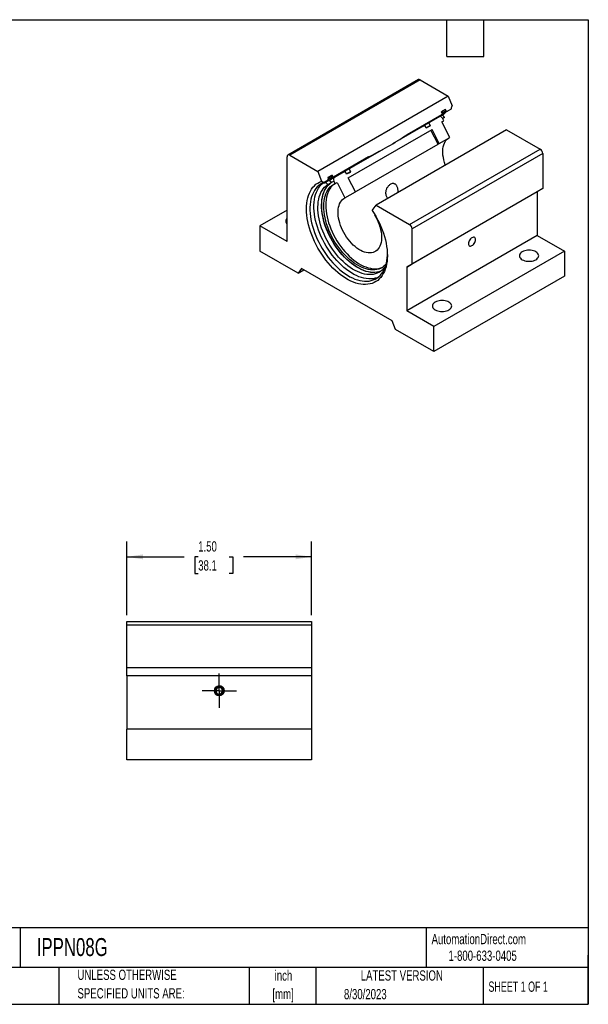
# Model space of a CAD drawing. Header units: inches. Extents: x 0.2 to 10.8, y 0.2 to 8.2.
# Tile 2 of 2: x 6.1 to 10.8, y 0.2 to 8.2. Entities that reach past the tile are written whole.
import ezdxf

# ---------------------------------------------------------------- set-up
doc = ezdxf.new("R2010")
doc.units = ezdxf.units.IN
doc.header["$MEASUREMENT"] = 0
doc.linetypes.add('CENTERX2', pattern=[0.8, 0.5, -0.1, 0.1, -0.1])
doc.layers.add('CENTER', color=40, linetype='CENTERX2')
doc.layers.add('DIMENSIONS', color=140, linetype='Continuous', lineweight=25)
doc.layers.add('TEXT', color=140, linetype='Continuous', lineweight=25)
doc.styles.add('SLDTEXTSTYLE0', font='TXT', dxfattribs={"width": 0.7})
doc.styles.add('SLDTEXTSTYLE1', font='TXT', dxfattribs={"width": 0.65})
doc.dimstyles.new('SLDDIMSTYLE5', dxfattribs={"dimtxt": 0.084961, "dimasz": 0.13, "dimexe": 0, "dimexo": 0.0625, "dimgap": 0.02124, "dimtad": 0, "dimtih": 1, "dimtoh": 1, "dimrnd": 1e-09, "dimzin": 4, "dimdsep": 46, "dimtxsty": 'SLDTEXTSTYLE0', "dimsah": 1, "dimcen": 0.09, "dimadec": 0, "dimazin": 1, "dimtfac": 1, "dimtofl": 0, "dimtmove": 0, "dimatfit": 3, "dimfxl": 0, "dimfrac": 2, "dimtolj": 1, "dimtzin": 12, "dimarcsym": 0})

# ---------------------------------------------------------------- blocks, each defined once
blk = doc.blocks.new('SW_NOTE_0')
at = {"layer": 'TEXT', "color": 0, "char_height": 0.08333, "attachment_point": 2, "style": 'SLDTEXTSTYLE0'}
for s, insert in [('inch', (0.125, 0.1074)), ('[mm]', (0.1222, -0.0431))]:
    blk.add_mtext(s, dxfattribs=dict(at, insert=insert))
blk = doc.blocks.new('SW_NOTE_0_1')
at = {"layer": 'TEXT', "color": 0, "char_height": 0.083333, "attachment_point": 1, "style": 'SLDTEXTSTYLE0'}
for s, insert in [('UNLESS OTHERWISE', (0, 0.1074)), ('SPECIFIED UNITS ARE:', (0, -0.0431))]:
    blk.add_mtext(s, dxfattribs=dict(at, insert=insert))
blk = doc.blocks.new('_D_8')
at = {"layer": 'DIMENSIONS'}
for p, q in [((7.0006, 3.4107), (7.0006, 4.0106)), ((8.5006, 3.4107), (8.5006, 4.0106)), ((7.0006, 3.8856), (7.4645, 3.8856)), ((7.5796, 3.8856), (7.5511, 3.8856)), ((7.5511, 3.8856), (7.5511, 3.7505)), ((7.8321, 3.8856), (7.8606, 3.8856)), ((7.8606, 3.8856), (7.8606, 3.7505)), ((8.5006, 3.8856), (7.9472, 3.8856)), ((7.5511, 3.7505), (7.5796, 3.7505)), ((7.8606, 3.7505), (7.8321, 3.7505))]:
    blk.add_line(p, q, dxfattribs=at)
for points in [[(7.0006, 3.8856), (7.1306, 3.8656), (7.1306, 3.9056)], [(8.5006, 3.8856), (8.3706, 3.9056), (8.3706, 3.8656)]]:
    blk.add_solid(points, dxfattribs=at)
at = {"layer": 'DIMENSIONS', "char_height": 0.08333, "attachment_point": 1, "style": 'SLDTEXTSTYLE0'}
for s, insert in [('1.50', (7.5796, 4.012)), ('38.1', (7.5796, 3.8579))]:
    blk.add_mtext(s, dxfattribs=dict(at, insert=insert))
blk = doc.blocks.new('SW_CENTERMARKSYMBOL_1')
at = {"layer": 'CENTER', "color": 0}
for p, q in [((0, 0.1), (0, 0.1395)), ((0, 0), (0, 0.1)), ((-0.1, 0), (-0.1395, 0)), ((0, 0), (-0.1, 0)), ((0, 0), (0, -0.1)), ((0, 0), (0.1, 0)), ((0.1, 0), (0.1395, 0)), ((0, -0.1), (0, -0.1395))]:
    blk.add_line(p, q, dxfattribs=at)

msp = doc.modelspace()

# ---------------------------------------------------------------- linework, layer by layer
for p, q in [((9.369, 7.7628), (8.3084, 7.1505)), ((9.384, 7.7613), (8.3234, 7.149)), ((9.384, 7.7613), (9.6114, 7.63)), ((9.6114, 7.63), (8.5508, 7.0177)), ((9.6114, 7.63), (9.6425, 7.55)), ((9.5905, 7.5205), (9.5566, 7.5009)), ((9.5954, 7.5081), (9.5905, 7.5205)), ((9.6355, 7.5234), (9.6049, 7.5057)), ((9.5568, 7.4779), (9.2758, 7.3157)), ((9.5256, 7.4538), (9.4402, 7.4045)), ((9.5388, 7.4605), (9.4534, 7.4112)), ((9.5241, 7.456), (9.5538, 7.4732)), ((9.5256, 7.4538), (9.5273, 7.4547)), ((9.5273, 7.4547), (9.5388, 7.4605)), ((9.5614, 7.4885), (9.5566, 7.5009)), ((9.5568, 7.4779), (9.5614, 7.4885)), ((9.5759, 7.4291), (9.5655, 7.4495)), ((9.5801, 7.4564), (9.5661, 7.4483)), ((9.5954, 7.5081), (9.6049, 7.5057)), ((9.421, 7.3925), (9.1578, 7.2406)), ((9.4077, 7.3857), (9.1923, 7.2614)), ((9.4077, 7.3857), (9.421, 7.3925)), ((9.4333, 7.3685), (9.421, 7.3925)), ((9.4537, 7.381), (9.4329, 7.3691)), ((9.4657, 7.3872), (9.4333, 7.3685)), ((9.4534, 7.4112), (9.4657, 7.3872)), ((9.4537, 7.381), (9.4657, 7.3872)), ((9.5597, 7.4198), (9.5759, 7.4291)), ((9.6241, 7.294), (9.5597, 7.4198)), ((8.7994, 6.9656), (9.4806, 7.3589)), ((10.0864, 7.3558), (9.0258, 6.7435)), ((9.529, 7.239), (9.4705, 7.3531)), ((9.539, 7.2448), (9.4806, 7.3589)), ((9.539, 7.2448), (9.6241, 7.294)), ((10.0864, 7.3558), (10.3581, 7.199)), ((8.8478, 6.8457), (9.529, 7.239)), ((8.3021, 6.4468), (8.3021, 7.1368)), ((8.3234, 7.149), (8.5508, 7.0177)), ((8.9629, 7.1351), (8.6797, 6.9716)), ((9.0505, 7.1795), (8.792, 7.0303)), ((9.0851, 7.1986), (8.8053, 7.0371)), ((9.2974, 6.5867), (10.3581, 7.199)), ((10.3793, 7.1623), (9.3186, 6.55)), ((10.3793, 7.1623), (10.3793, 6.8781)), ((8.5508, 7.0177), (8.5818, 6.9377)), ((8.6674, 6.9876), (8.6334, 6.968)), ((8.6334, 6.968), (8.6372, 6.9583)), ((8.6674, 6.9876), (8.6711, 6.9779)), ((8.6711, 6.9779), (8.6797, 6.9716)), ((8.7596, 7.0116), (8.6742, 6.9623)), ((8.6742, 6.9623), (8.6758, 6.9632)), ((8.6758, 6.9632), (8.6874, 6.969)), ((8.7728, 7.0183), (8.6874, 6.969)), ((8.7596, 7.0116), (8.7728, 7.0183)), ((8.7851, 6.9943), (8.7728, 7.0183)), ((8.8056, 7.0069), (8.7848, 6.9949)), ((8.8176, 7.013), (8.7851, 6.9943)), ((8.8578, 6.8516), (8.7994, 6.9656)), ((8.8053, 7.0371), (8.8176, 7.013)), ((8.8056, 7.0069), (8.8176, 7.013)), ((8.6358, 6.9463), (8.6031, 6.9274)), ((8.6052, 6.9256), (8.6349, 6.9427)), ((8.6315, 6.9088), (8.6612, 6.9259)), ((8.6358, 6.9463), (8.6372, 6.9583)), ((8.692, 6.9189), (8.6816, 6.9393)), ((8.692, 6.9189), (8.7083, 6.9283)), ((8.7083, 6.9283), (8.7727, 6.8024)), ((8.7727, 6.8024), (8.8578, 6.8516)), ((8.8484, 6.8462), (8.8478, 6.8457)), ((10.3351, 6.8526), (9.2744, 6.2403)), ((10.3793, 6.8781), (9.3186, 6.2658)), ((10.3793, 6.8781), (10.3351, 6.8526)), ((10.3351, 6.8526), (10.3351, 6.4978)), ((8.9947, 6.6993), (9.0258, 6.7435)), ((9.0258, 6.7435), (9.2974, 6.5867)), ((8.3021, 6.7019), (8.0812, 6.5743)), ((9.0131, 6.6636), (9.0158, 6.6658)), ((8.0812, 6.5743), (8.0812, 6.3702)), ((8.3021, 6.4468), (8.0812, 6.5743)), ((10.3351, 6.4978), (9.2744, 5.8855)), ((9.3186, 6.2658), (9.3186, 6.55)), ((10.3351, 6.4978), (10.556, 6.3702)), ((8.3927, 6.1904), (8.0812, 6.3702)), ((10.556, 6.3702), (9.4954, 5.7579)), ((10.556, 6.3702), (10.556, 6.1661)), ((9.2744, 6.2403), (9.3186, 6.2658)), ((9.2744, 6.2403), (9.2744, 5.8855)), ((8.4192, 6.2281), (8.3927, 6.1904)), ((8.3927, 6.1904), (8.4387, 6.2169)), ((9.1573, 5.802), (8.4192, 6.2281)), ((10.556, 6.1661), (9.4954, 5.5538)), ((9.4954, 5.7579), (9.2744, 5.8855)), ((9.1839, 5.7336), (9.1573, 5.802)), ((9.4954, 5.5538), (9.1839, 5.7336)), ((9.4954, 5.5538), (9.4954, 5.7579)), ((7.0006, 3.3607), (8.5006, 3.3607)), ((7.0006, 3.3307), (7.0006, 3.3607)), ((8.5006, 3.3607), (8.5006, 3.3307)), ((8.5006, 3.3307), (7.0006, 3.3307)), ((7.0006, 2.9827), (7.0006, 3.3307)), ((8.5006, 3.3307), (8.5006, 2.9827)), ((8.5006, 2.9827), (7.0006, 2.9827)), ((7.0006, 2.9202), (7.0006, 2.9827)), ((8.5006, 2.9827), (8.5006, 2.9202)), ((8.5006, 2.9202), (7.0006, 2.9202)), ((7.0006, 2.9202), (7.0006, 2.4857)), ((8.5006, 2.9202), (8.5006, 2.4857)), ((7.7775, 2.8006), (7.7866, 2.8006)), ((7.7896, 2.8006), (7.7866, 2.8006)), ((7.7866, 2.7948), (7.7775, 2.7948)), ((7.7866, 2.7948), (7.7896, 2.7948)), ((7.0006, 2.2357), (7.0006, 2.4857)), ((8.5006, 2.4857), (7.0006, 2.4857)), ((8.5006, 2.4857), (8.5006, 2.2357)), ((8.5006, 2.2357), (7.0006, 2.2357))]:
    msp.add_line(p, q)
at = {"flags": 128}
for points in [[(9.4967, 7.4371), (9.5006, 7.4412), (9.5126, 7.4524)], [(9.5169, 7.4549), (9.5195, 7.4552), (9.5241, 7.456)], [(9.5292, 7.4561), (9.5271, 7.4563), (9.5241, 7.456)], [(9.5466, 7.472), (9.5492, 7.4723), (9.5538, 7.4732)], [(9.5801, 7.4564), (9.5671, 7.4468), (9.5669, 7.4467)], [(9.5885, 7.0684), (9.5877, 7.0705), (9.5812, 7.0904), (9.5759, 7.1101), (9.5719, 7.1296), (9.5691, 7.1486), (9.5677, 7.1671), (9.5677, 7.1849), (9.569, 7.2019), (9.5716, 7.2179), (9.5755, 7.2328), (9.5807, 7.2465), (9.5871, 7.259), (9.5947, 7.27), (9.6035, 7.2796), (9.6133, 7.2876), (9.6147, 7.2885)], [(8.9187, 7.1095), (8.9066, 7.0983), (8.9027, 7.0942)], [(8.9947, 6.6993), (9.0107, 6.6743), (9.0257, 6.6486), (9.0397, 6.6224), (9.0528, 6.5959), (9.0647, 6.569), (9.0755, 6.5419), (9.0852, 6.5148), (9.0936, 6.4876), (9.1008, 6.4607), (9.1067, 6.434), (9.1113, 6.4076), (9.1145, 6.3817), (9.1165, 6.3564), (9.1171, 6.3318), (9.1163, 6.308), (9.1142, 6.285), (9.1108, 6.263), (9.1061, 6.2421), (9.1, 6.2223), (9.0927, 6.2038), (9.0842, 6.1866), (9.0744, 6.1707), (9.0634, 6.1563), (9.0514, 6.1434), (9.0382, 6.132), (9.0241, 6.1222), (9.0089, 6.1141), (8.9929, 6.1076), (8.976, 6.1029), (8.9584, 6.0998), (8.94, 6.0985), (8.9211, 6.099), (8.9016, 6.1011), (8.8816, 6.105), (8.8613, 6.1106), (8.8406, 6.1179), (8.8198, 6.1268), (8.7988, 6.1374), (8.7778, 6.1495), (8.7568, 6.1632), (8.7359, 6.1783), (8.7153, 6.1949), (8.6949, 6.2128), (8.675, 6.2319), (8.6555, 6.2523), (8.6365, 6.2738), (8.6182, 6.2962), (8.6005, 6.3196), (8.5837, 6.3439), (8.5676, 6.3688), (8.5525, 6.3944), (8.5383, 6.4206), (8.5252, 6.4471), (8.5131, 6.474), (8.5022, 6.501), (8.4924, 6.5282), (8.4838, 6.5553), (8.4765, 6.5823), (8.4705, 6.609), (8.4657, 6.6354), (8.4623, 6.6614), (8.4602, 6.6867), (8.4595, 6.7114), (8.4601, 6.7354), (8.462, 6.7584), (8.4653, 6.7805), (8.4699, 6.8016), (8.4758, 6.8215), (8.483, 6.8402), (8.4914, 6.8575), (8.501, 6.8736), (8.5118, 6.8881), (8.5238, 6.9012), (8.5368, 6.9128), (8.5509, 6.9227), (8.5659, 6.931), (8.5818, 6.9377)], [(8.6031, 6.9274), (8.5876, 6.9207), (8.573, 6.9123), (8.5594, 6.9023), (8.5469, 6.8907), (8.5354, 6.8775), (8.5251, 6.8629), (8.5159, 6.8468), (8.508, 6.8294), (8.5014, 6.8108), (8.496, 6.7909), (8.492, 6.7699), (8.4893, 6.7479), (8.4879, 6.7249), (8.4879, 6.7011), (8.4892, 6.6766), (8.4919, 6.6515), (8.4959, 6.6258), (8.5012, 6.5998), (8.5078, 6.5734), (8.5157, 6.5469), (8.5248, 6.5203), (8.5351, 6.4937), (8.5465, 6.4674), (8.5591, 6.4412), (8.5727, 6.4155), (8.5872, 6.3903), (8.6027, 6.3656), (8.619, 6.3417), (8.6362, 6.3186), (8.654, 6.2964), (8.6725, 6.2752), (8.6915, 6.2551), (8.711, 6.2362), (8.7309, 6.2185), (8.7511, 6.2022), (8.7716, 6.1873), (8.7921, 6.1739), (8.8127, 6.162), (8.8333, 6.1517), (8.8537, 6.143), (8.8739, 6.136), (8.8938, 6.1307), (8.9133, 6.1271), (8.9323, 6.1252), (8.9508, 6.1251), (8.9687, 6.1267), (8.9858, 6.13), (9.0021, 6.135), (9.0176, 6.1418), (9.0322, 6.1502), (9.0458, 6.1603), (9.0583, 6.1719), (9.0697, 6.1851), (9.08, 6.1998), (9.0891, 6.2159), (9.097, 6.2333), (9.1036, 6.252), (9.1089, 6.272), (9.1129, 6.293), (9.1156, 6.315), (9.1169, 6.338), (9.117, 6.3415)], [(9.0406, 6.1562), (9.0348, 6.1539), (9.0185, 6.1489), (9.0014, 6.1455), (8.9835, 6.1439), (8.9651, 6.1441), (8.946, 6.1459), (8.9265, 6.1496), (8.9066, 6.1549), (8.8864, 6.1619), (8.866, 6.1706), (8.8454, 6.1809), (8.8248, 6.1928), (8.8043, 6.2062), (8.7838, 6.2211), (8.7636, 6.2374), (8.7437, 6.2551), (8.7242, 6.274), (8.7052, 6.2941), (8.6867, 6.3153), (8.6689, 6.3375), (8.6517, 6.3606), (8.6354, 6.3845), (8.6199, 6.4091), (8.6054, 6.4344), (8.5918, 6.4601), (8.5792, 6.4862), (8.5678, 6.5126), (8.5575, 6.5392), (8.5484, 6.5658), (8.5405, 6.5923), (8.5339, 6.6187), (8.5286, 6.6447), (8.5246, 6.6704), (8.5219, 6.6955), (8.5206, 6.72), (8.5206, 6.7438), (8.522, 6.7667), (8.5247, 6.7888), (8.5288, 6.8097), (8.5341, 6.8296), (8.5407, 6.8483), (8.5487, 6.8657), (8.5578, 6.8818), (8.5681, 6.8964), (8.5796, 6.9096), (8.5921, 6.9212), (8.5969, 6.9249)], [(9.1029, 6.2497), (9.0966, 6.2403), (9.0862, 6.2271), (9.0747, 6.2154), (9.0621, 6.2052), (9.0485, 6.1966), (9.034, 6.1897), (9.0186, 6.1844), (9.0025, 6.1808), (8.9856, 6.1789), (8.9681, 6.1786), (8.95, 6.1802), (8.9314, 6.1834), (8.9125, 6.1883), (8.8932, 6.1948), (8.8738, 6.203), (8.8541, 6.2128), (8.8345, 6.2242), (8.8149, 6.237), (8.7954, 6.2513), (8.7761, 6.267), (8.7572, 6.284), (8.7386, 6.3022), (8.7205, 6.3215), (8.703, 6.342), (8.6862, 6.3634), (8.67, 6.3856), (8.6546, 6.4087), (8.6401, 6.4324), (8.6266, 6.4566), (8.614, 6.4813), (8.6024, 6.5064), (8.592, 6.5316), (8.5827, 6.557), (8.5746, 6.5824), (8.5677, 6.6076), (8.562, 6.6326), (8.5577, 6.6572), (8.5546, 6.6814), (8.5529, 6.7051), (8.5525, 6.728), (8.5534, 6.7501), (8.5556, 6.7714), (8.5591, 6.7917), (8.564, 6.8109), (8.5701, 6.829), (8.5774, 6.8458), (8.586, 6.8613), (8.5957, 6.8754), (8.6066, 6.8881), (8.6185, 6.8992), (8.6315, 6.9088), (8.6315, 6.9088)], [(9.065, 6.2074), (9.0637, 6.2068), (9.0483, 6.2015), (9.0322, 6.1979), (9.0153, 6.196), (8.9978, 6.1958), (8.9797, 6.1973), (8.9611, 6.2005), (8.9422, 6.2054), (8.9229, 6.212), (8.9035, 6.2202), (8.8838, 6.23), (8.8642, 6.2413), (8.8446, 6.2542), (8.8251, 6.2685), (8.8058, 6.2841), (8.7869, 6.3011), (8.7683, 6.3193), (8.7502, 6.3387), (8.7327, 6.3591), (8.7159, 6.3805), (8.6997, 6.4028), (8.6843, 6.4258), (8.6698, 6.4495), (8.6563, 6.4738), (8.6437, 6.4985), (8.6321, 6.5235), (8.6217, 6.5488), (8.6124, 6.5741), (8.6043, 6.5995), (8.5974, 6.6247), (8.5917, 6.6497), (8.5874, 6.6744), (8.5843, 6.6986), (8.5826, 6.7222), (8.5822, 6.7451), (8.5831, 6.7673), (8.5853, 6.7886), (8.5888, 6.8089), (8.5937, 6.8281), (8.5998, 6.8461), (8.6071, 6.8629), (8.6157, 6.8784), (8.6254, 6.8926), (8.6363, 6.9052), (8.6482, 6.9164), (8.6612, 6.9259)], [(8.5961, 6.9243), (8.6007, 6.9247), (8.6052, 6.9256)], [(9.1068, 6.2633), (9.1009, 6.2569), (9.089, 6.2462), (9.0761, 6.237), (9.0621, 6.2295), (9.0473, 6.2237), (9.0317, 6.2196), (9.0153, 6.2172), (8.9982, 6.2165), (8.9805, 6.2176), (8.9623, 6.2205), (8.9437, 6.225), (8.9248, 6.2313), (8.9056, 6.2393), (8.8863, 6.2488), (8.867, 6.26), (8.8477, 6.2727), (8.8285, 6.2869), (8.8096, 6.3025), (8.791, 6.3194), (8.7728, 6.3375), (8.7551, 6.3568), (8.738, 6.3772), (8.7216, 6.3985), (8.706, 6.4207), (8.6912, 6.4437), (8.6773, 6.4672), (8.6643, 6.4913), (8.6524, 6.5158), (8.6416, 6.5406), (8.632, 6.5655), (8.6235, 6.5905), (8.6163, 6.6154), (8.6104, 6.6401), (8.6057, 6.6645), (8.6024, 6.6884), (8.6004, 6.7118), (8.5998, 6.7345), (8.6005, 6.7564), (8.6025, 6.7775), (8.6059, 6.7975), (8.6107, 6.8164), (8.6167, 6.8342), (8.624, 6.8507), (8.6325, 6.8658), (8.6423, 6.8795), (8.6531, 6.8918), (8.6651, 6.9024), (8.6781, 6.9115), (8.692, 6.9189), (8.692, 6.9189)], [(8.6892, 6.9175), (8.6813, 6.9118), (8.6694, 6.9011), (8.6585, 6.8889), (8.6488, 6.8752), (8.6402, 6.8601), (8.6329, 6.8436), (8.6269, 6.8258), (8.6222, 6.8069), (8.6188, 6.7868), (8.6167, 6.7658), (8.616, 6.7439), (8.6166, 6.7212), (8.6186, 6.6978), (8.6219, 6.6739), (8.6266, 6.6495), (8.6325, 6.6248), (8.6398, 6.5999), (8.6482, 6.5749), (8.6579, 6.55), (8.6687, 6.5252), (8.6806, 6.5007), (8.6935, 6.4766), (8.7074, 6.453), (8.7222, 6.4301), (8.7379, 6.4079), (8.7543, 6.3866), (8.7714, 6.3662), (8.789, 6.3469), (8.8072, 6.3288), (8.8258, 6.3119), (8.8447, 6.2963), (8.8639, 6.2821), (8.8832, 6.2694), (8.9026, 6.2582), (8.9219, 6.2486), (8.941, 6.2407), (8.96, 6.2344), (8.9786, 6.2298), (8.9968, 6.227), (9.0144, 6.2259), (9.0315, 6.2265), (9.0479, 6.2289), (9.0636, 6.233), (9.0784, 6.2389), (9.0804, 6.2398)], [(8.6277, 6.9416), (8.6304, 6.9419), (8.6349, 6.9427)], [(8.6603, 6.9273), (8.6672, 6.9317), (8.6816, 6.9393)], [(8.9997, 6.1957), (8.9837, 6.1971), (8.965, 6.2002), (8.9458, 6.2051), (8.9262, 6.2118), (8.9065, 6.22), (8.8866, 6.2299), (8.8667, 6.2414), (8.8468, 6.2545), (8.8271, 6.269), (8.8076, 6.2849), (8.7884, 6.3022), (8.7696, 6.3207), (8.7513, 6.3404), (8.7336, 6.3612), (8.7165, 6.3829), (8.7002, 6.4055), (8.6847, 6.4289), (8.6701, 6.453), (8.6565, 6.4777), (8.6438, 6.5028), (8.6323, 6.5282), (8.6218, 6.5538), (8.6126, 6.5795), (8.6046, 6.6052), (8.5978, 6.6308), (8.5923, 6.656), (8.5881, 6.6809), (8.5853, 6.7054), (8.5838, 6.7292), (8.5836, 6.7523), (8.5849, 6.7745), (8.5874, 6.7959), (8.5913, 6.8162), (8.5965, 6.8354), (8.603, 6.8534), (8.6106, 6.8697)], [(9.0131, 6.6636), (9.0239, 6.6448), (9.0337, 6.6254), (9.0425, 6.6058), (9.0501, 6.5859), (9.0565, 6.5661), (9.0617, 6.5464), (9.0656, 6.5269), (9.0683, 6.5079), (9.0695, 6.4895), (9.0695, 6.4717), (9.0681, 6.4549), (9.0653, 6.439), (9.0613, 6.4241), (9.056, 6.4105), (9.0495, 6.3982), (9.0417, 6.3873), (9.0329, 6.3779), (9.023, 6.37), (9.0121, 6.3638), (9.0003, 6.3592), (8.9877, 6.3563), (8.9743, 6.3552), (8.9604, 6.3557), (8.9459, 6.358), (8.9311, 6.362), (8.9159, 6.3677), (8.9006, 6.375), (8.8852, 6.3839), (8.8699, 6.3943), (8.8547, 6.4061), (8.8399, 6.4192), (8.8254, 6.4337), (8.8115, 6.4492), (8.7981, 6.4658), (8.7855, 6.4832), (8.7737, 6.5014), (8.7628, 6.5202), (8.7529, 6.5395), (8.744, 6.5592), (8.7363, 6.579), (8.7298, 6.5989), (8.7245, 6.6186), (8.7204, 6.6381), (8.7177, 6.6571), (8.7163, 6.6756), (8.7163, 6.6934), (8.7175, 6.7104), (8.7201, 6.7264), (8.724, 6.7413), (8.7292, 6.755), (8.7357, 6.7675), (8.7433, 6.7785), (8.752, 6.788), (8.7619, 6.796), (8.7727, 6.8024)], [(9.7768, 6.4303), (9.7775, 6.4235), (9.7796, 6.4179), (9.7829, 6.4137), (9.7873, 6.4111), (9.7926, 6.4104), (9.7985, 6.4114), (9.8047, 6.4142), (9.811, 6.4186), (9.8169, 6.4244), (9.8222, 6.4313), (9.8266, 6.4389), (9.8299, 6.4469), (9.832, 6.455), (9.8327, 6.4625), (9.832, 6.4693), (9.8299, 6.4749), (9.8266, 6.4791), (9.8222, 6.4817), (9.8169, 6.4825), (9.811, 6.4814), (9.8047, 6.4787), (9.7985, 6.4743), (9.7926, 6.4685), (9.7873, 6.4616), (9.7829, 6.4539), (9.7796, 6.4459), (9.7775, 6.4379), (9.7768, 6.4303)], [(10.2135, 6.3001), (10.2229, 6.2955), (10.2333, 6.2918), (10.2446, 6.2891), (10.2566, 6.2874), (10.2688, 6.2869), (10.281, 6.2874), (10.2929, 6.2891), (10.3042, 6.2918), (10.3147, 6.2955), (10.324, 6.3001), (10.332, 6.3055), (10.3384, 6.3115), (10.3431, 6.318), (10.3459, 6.3249), (10.3469, 6.332), (10.3459, 6.339), (10.3431, 6.3459), (10.3384, 6.3524), (10.332, 6.3585), (10.324, 6.3639), (10.3147, 6.3685), (10.3042, 6.3722), (10.2929, 6.3749), (10.281, 6.3765), (10.2688, 6.3771), (10.2566, 6.3765), (10.2446, 6.3749), (10.2333, 6.3722), (10.2229, 6.3685), (10.2135, 6.3639), (10.2056, 6.3585), (10.1992, 6.3524), (10.1945, 6.3459), (10.1916, 6.339), (10.1907, 6.332), (10.1916, 6.3249), (10.1945, 6.318), (10.1992, 6.3115), (10.2056, 6.3055), (10.2135, 6.3001)], [(9.5064, 5.8919), (9.5158, 5.8873), (9.5262, 5.8836), (9.5375, 5.8809), (9.5495, 5.8792), (9.5617, 5.8787), (9.5739, 5.8792), (9.5858, 5.8809), (9.5971, 5.8836), (9.6076, 5.8873), (9.6169, 5.8919), (9.6249, 5.8973), (9.6313, 5.9033), (9.636, 5.9098), (9.6388, 5.9167), (9.6398, 5.9238), (9.6388, 5.9308), (9.636, 5.9377), (9.6313, 5.9442), (9.6249, 5.9503), (9.6169, 5.9557), (9.6076, 5.9603), (9.5971, 5.964), (9.5858, 5.9667), (9.5739, 5.9683), (9.5617, 5.9689), (9.5495, 5.9683), (9.5375, 5.9667), (9.5262, 5.964), (9.5158, 5.9603), (9.5064, 5.9557), (9.4985, 5.9503), (9.4921, 5.9442), (9.4874, 5.9377), (9.4845, 5.9308), (9.4835, 5.9238), (9.4845, 5.9167), (9.4874, 5.9098), (9.4921, 5.9033), (9.4985, 5.8973), (9.5064, 5.8919)]]:
    msp.add_lwpolyline(points, dxfattribs=at)
msp.add_circle((7.7506, 2.7977), 0.0395)
for centre, radius, start, end in [((9.3752, 7.749), 0.0151, 54.38242, 114.30712), ((9.6567, 7.365), 0.1499, 110.18592, 133.97418), ((9.5539, 7.4444), 0.0288, 24.72808, 90.19137), ((9.6468, 7.3657), 0.1514, 109.88925, 124.67275), ((9.6939, 7.3749), 0.1601, 127.00761, 143.2148), ((9.5135, 7.2775), 0.1466, 114.18112, 128.89429), ((9.5759, 7.17), 0.0834, 116.27232, 124.24197), ((8.3151, 7.1389), 0.0131, 50.79671, 189.21404), ((10.3332, 7.1602), 0.0461, 2.60548, 57.39452), ((8.7313, 6.8311), 0.1496, 110.17361, 132.23416), ((8.7227, 6.8345), 0.1524, 109.78464, 124.46392), ((8.8653, 6.9033), 0.1466, 114.18112, 128.89429), ((8.6053, 6.8967), 0.0288, 24.72808, 90.19137), ((8.635, 6.9139), 0.0288, 24.72808, 90.19137), ((8.3211, 6.6126), 0.0305, 128.52061, 231.47939), ((9.2725, 6.5479), 0.0461, 2.60548, 57.39452), ((7.7506, 2.7977), 0.0391, 4.22992, 355.77008), ((7.7506, 2.7977), 0.0361, 4.58253, 355.41747), ((7.7506, 2.7977), 0.0271, 6.11158, 353.88842)]:
    msp.add_arc(centre, radius, start, end)
for points in [[(9.6355, 7.5234), (9.6378, 7.5322), (9.6402, 7.5411), (9.6425, 7.55)], [(8.9629, 7.1351), (9.0705, 7.1866), (9.1748, 7.2468), (9.2758, 7.3157)], [(8.5818, 6.9377), (8.5889, 6.9342), (8.596, 6.9308), (8.6031, 6.9274)]]:
    msp.add_open_spline(points, degree=3)
for points, knots in [([(9.5402, 7.4612), (9.5398, 7.4611), (9.5354, 7.4592), (9.5313, 7.4569), (9.5275, 7.4547)], [0, 0, 0, 0, 0.089608, 1, 1, 1, 1]), ([(9.5655, 7.4495), (9.5628, 7.4548), (9.5583, 7.4591), (9.5484, 7.4633), (9.5431, 7.463), (9.5388, 7.4605)], [0, 0, 0, 0, 0.5, 0.5, 1, 1, 1, 1]), ([(8.6761, 6.9632), (8.675, 6.9627), (8.6691, 6.9596), (8.6591, 6.9525), (8.6499, 6.9455), (8.6455, 6.9412), (8.6451, 6.9408)], [0, 0, 0, 0, 0.092424, 0.524431, 0.956315, 1, 1, 1, 1]), ([(8.6874, 6.969), (8.6831, 6.9666), (8.68, 6.9619), (8.6779, 6.9509), (8.6789, 6.9446), (8.6816, 6.9393)], [0, 0, 0, 0, 0.5, 0.5, 1, 1, 1, 1]), ([(9.1425, 6.9126), (9.1399, 6.9109), (9.1345, 6.9075), (9.1269, 6.9005), (9.1199, 6.8922), (9.1137, 6.8828), (9.1087, 6.8725), (9.1051, 6.8616), (9.103, 6.8503), (9.1026, 6.8392), (9.104, 6.8284), (9.107, 6.8182), (9.1116, 6.8091), (9.1162, 6.8023), (9.1196, 6.7992), (9.1206, 6.7983)], [0, 0, 0, 0, 0.0808492, 0.1617028, 0.2425116, 0.3233241, 0.4049285, 0.4865258, 0.5678897, 0.6492451, 0.7287036, 0.8081683, 0.8871977, 0.9662427, 1, 1, 1, 1]), ([(9.205, 6.847), (9.2051, 6.8491), (9.2054, 6.8552), (9.2045, 6.8653), (9.2024, 6.8767), (9.1993, 6.8871), (9.1953, 6.8963), (9.1905, 6.9041), (9.185, 6.9104), (9.1788, 6.915), (9.172, 6.918), (9.1645, 6.9191), (9.1547, 6.9184), (9.1473, 6.9149), (9.1425, 6.9126)], [0, 0, 0, 0, 0.045585, 0.130499, 0.215392, 0.296943, 0.378491, 0.457465, 0.536449, 0.616108, 0.695773, 0.777251, 0.858726, 1, 1, 1, 1])]:
    msp.add_open_spline(points, degree=3, knots=knots)
at = {"layer": 'TEXT'}
for p, q in [((0.25, 8.25), (10.75, 8.25)), ((9.6, 7.95), (9.6, 8.25)), ((9.9, 7.95), (9.9, 8.25)), ((10.75, 8.25), (10.75, 0.25)), ((9.6, 7.95), (9.9, 7.95)), ((10.75, 0.8711), (0.25, 0.8711)), ((6.1322, 0.8711), (6.1322, 0.55)), ((9.4321, 0.8711), (9.4321, 0.55)), ((10.75, 0.25), (10.75, 0.65)), ((10.75, 0.55), (0.25, 0.55)), ((6.448, 0.55), (6.448, 0.25)), ((7.9931, 0.55), (7.9931, 0.25)), ((8.5359, 0.55), (8.5359, 0.25)), ((9.8956, 0.55), (9.8956, 0.25)), ((0.25, 0.25), (10.75, 0.25))]:
    msp.add_line(p, q, dxfattribs=at)

# ---------------------------------------------------------------- block references
at = {"layer": 'CENTER'}
msp.add_blockref('SW_CENTERMARKSYMBOL_1', (7.7506, 2.7977), dxfattribs=at)
at = {"layer": 'TEXT'}
for name, p in [('SW_NOTE_0_1', (6.5987, 0.4241)), ('SW_NOTE_0', (8.1476, 0.4183))]:
    msp.add_blockref(name, p, dxfattribs=at)

# ---------------------------------------------------------------- texts
for s, insert, char_height, attachment_point, style in [('AutomationDirect.com', (9.4762, 0.8219), 0.083333, 1, 'SLDTEXTSTYLE0'), ('IPPN08G', (6.268, 0.7881), 0.14583, 1, 'SLDTEXTSTYLE0'), ('1-800-633-0405', (9.6138, 0.6865), 0.083333, 1, 'SLDTEXTSTYLE0'), ('LATEST VERSION', (9.2343, 0.5261), 0.083333, 2, 'SLDTEXTSTYLE0'), ('SHEET 1 OF 1', (9.9386, 0.4351), 0.083333, 1, 'SLDTEXTSTYLE1'), ('8/30/2023', (8.7643, 0.3745), 0.08333, 1, 'SLDTEXTSTYLE0')]:
    msp.add_mtext(s, dxfattribs=dict(at, insert=insert, char_height=char_height, attachment_point=attachment_point, style=style))

# ---------------------------------------------------------------- dimensions: what is measured, and where the dimension line sits
at = {"layer": 'DIMENSIONS'}
dim = msp.add_linear_dim(base=(8.5006, 3.8856), p1=(7.0006, 3.3607), p2=(8.5006, 3.3607), dimstyle='SLDDIMSTYLE5', dxfattribs=at)
dim.commit()
dim.dimension.update_dxf_attribs({"geometry": '_D_8', "text_midpoint": (7.7059, 3.8856), "dimtype": 160})

doc.saveas('drawing.dxf')
